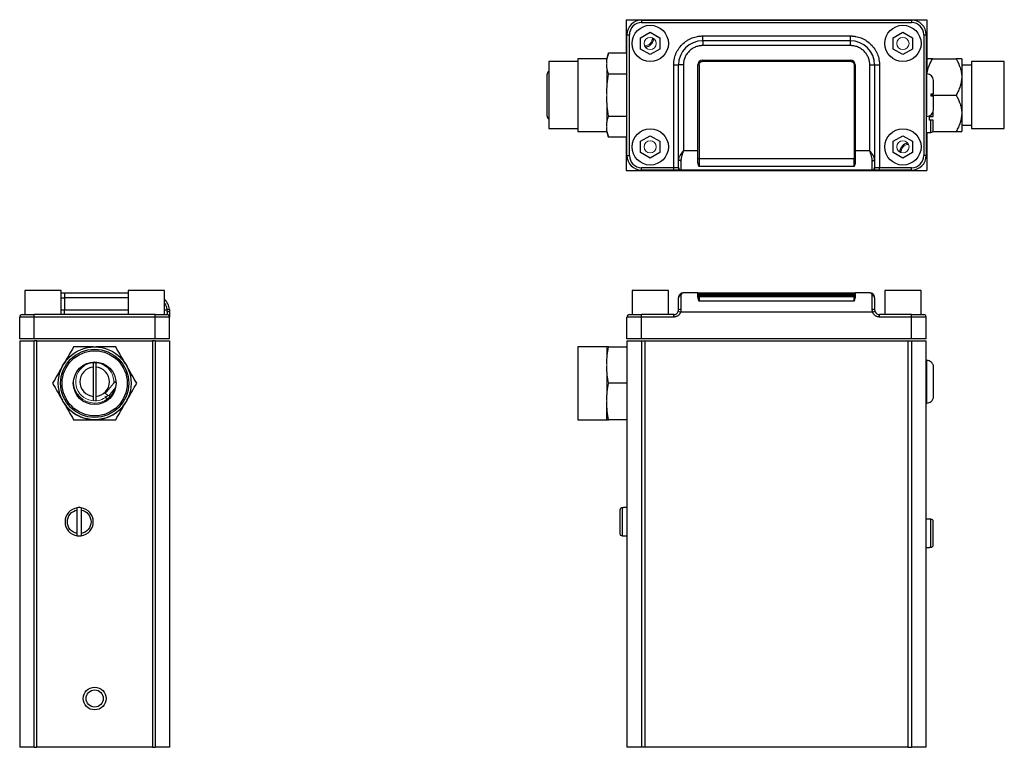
# Model space of a CAD drawing. Header units: inches. Extents: x 3.1 to 13.3, y 0.5 to 10.3.
# Tile 2 of 4: x 3.1 to 9.5, y 3 to 7.7. Entities that reach past the tile are written whole.
import ezdxf

# ---------------------------------------------------------------- set-up
doc = ezdxf.new("R2010")
doc.units = ezdxf.units.IN
doc.header["$MEASUREMENT"] = 0

msp = doc.modelspace()

# ---------------------------------------------------------------- linework, layer by layer
at = {"color": 7, "linetype": 'Continuous', "lineweight": 25}
for p, q in [((7.0522, 7.7122), (7.0522, 7.4963)), ((7.0522, 7.7122), (8.9932, 7.7122)), ((7.1515, 7.709), (8.895, 7.709)), ((7.1515, 7.709), (7.1515, 7.6934)), ((7.1515, 7.6934), (8.895, 7.6934)), ((8.895, 7.709), (8.895, 7.6934)), ((8.9932, 7.7122), (8.9932, 7.3625)), ((7.1452, 7.5951), (7.2077, 7.6312)), ((7.2077, 7.6312), (7.2702, 7.5951)), ((8.7762, 7.5951), (8.8387, 7.6312)), ((8.8387, 7.6312), (8.9012, 7.5951)), ((7.0577, 6.8347), (7.0577, 7.6152)), ((7.0577, 7.6152), (7.0734, 7.6152)), ((7.0734, 6.8347), (7.0734, 7.6152)), ((7.1452, 7.5229), (7.1452, 7.5951)), ((7.2702, 7.5951), (7.2702, 7.5229)), ((7.5465, 7.576), (7.5465, 7.6072)), ((7.5465, 7.6072), (8.5, 7.6072)), ((8.5, 7.576), (7.5465, 7.576)), ((7.5465, 7.576), (7.5465, 7.5447)), ((8.5, 7.576), (8.5, 7.6072)), ((8.5, 7.5447), (8.5, 7.576)), ((8.7762, 7.5229), (8.7762, 7.5951)), ((8.9012, 7.5951), (8.9012, 7.5229)), ((8.9731, 7.6152), (8.9731, 6.8347)), ((8.9731, 7.6152), (8.9887, 7.6152)), ((8.9887, 7.6152), (8.9887, 6.8347)), ((7.2077, 7.4868), (7.1452, 7.5229)), ((7.2702, 7.5229), (7.2077, 7.4868)), ((8.5, 7.5447), (7.5465, 7.5447)), ((8.8387, 7.4868), (8.7762, 7.5229)), ((8.9012, 7.5229), (8.8387, 7.4868)), ((6.7402, 7.4412), (6.5522, 7.4412)), ((6.5522, 7.4412), (6.5522, 7.225)), ((6.9277, 7.46), (6.7402, 7.46)), ((6.7402, 7.46), (6.7402, 6.99)), ((6.9374, 7.4963), (6.9277, 7.4602)), ((7.0577, 7.4963), (6.9374, 7.4963)), ((7.5465, 7.451), (8.5, 7.451)), ((7.5465, 7.4436), (7.5465, 7.451)), ((7.5465, 7.4436), (8.5, 7.4436)), ((8.5, 7.451), (8.5, 7.4436)), ((9.0294, 7.4594), (9.1819, 7.4594)), ((9.2182, 7.4594), (9.2182, 7.3422)), ((9.4932, 7.4412), (9.2807, 7.4412)), ((9.2807, 7.4412), (9.2807, 7.0088)), ((9.4932, 7.0088), (9.4932, 7.4412)), ((7.359, 6.7566), (7.359, 7.4197)), ((7.359, 7.4197), (7.3902, 7.4197)), ((7.3902, 6.8096), (7.3902, 7.4197)), ((7.4215, 7.4197), (7.3902, 7.4197)), ((7.4215, 7.4197), (7.4215, 6.866)), ((7.5152, 6.866), (7.5152, 7.4197)), ((7.5227, 7.4199), (7.5227, 6.814)), ((8.5237, 7.4199), (8.5237, 6.814)), ((8.5312, 7.4197), (8.5312, 6.866)), ((8.625, 6.866), (8.625, 7.4197)), ((8.625, 7.4197), (8.6562, 7.4197)), ((8.6562, 7.4197), (8.6562, 6.8096)), ((8.6562, 7.4197), (8.6875, 7.4197)), ((8.6875, 7.4197), (8.6875, 6.7566)), ((9.2807, 7.4192), (9.2182, 7.4192)), ((6.5412, 7.3567), (6.5412, 7.0932)), ((7.0577, 7.3607), (6.9374, 7.3607)), ((8.9937, 7.3625), (8.9887, 7.3625)), ((9.2182, 7.3422), (9.2182, 7.1078)), ((6.5522, 7.225), (6.5522, 7.0088)), ((9.0212, 7.2175), (9.0212, 7.2325)), ((9.0258, 7.2175), (9.0294, 7.225)), ((9.0294, 7.225), (9.0259, 7.2325)), ((9.0294, 7.225), (9.1819, 7.225)), ((6.9374, 7.0893), (7.0577, 7.0893)), ((8.9887, 7.0875), (8.9937, 7.0875)), ((9.0112, 7.0879), (9.0195, 7.0879)), ((9.0112, 7.0631), (9.0112, 7.0879)), ((9.0195, 7.0631), (9.0112, 7.0631)), ((9.2182, 7.1078), (9.2182, 6.9906)), ((6.5522, 7.0088), (6.7402, 7.0088)), ((9.2182, 7.0307), (9.2807, 7.0307)), ((9.2807, 7.0088), (9.4932, 7.0088)), ((6.7402, 6.99), (6.9277, 6.99)), ((6.9277, 6.9898), (6.9374, 6.9536)), ((7.0577, 6.9536), (6.9374, 6.9536)), ((7.0522, 6.9536), (7.0522, 6.7378)), ((7.1452, 6.9271), (7.2077, 6.9632)), ((7.2077, 6.9632), (7.2702, 6.9271)), ((8.7762, 6.9271), (8.8387, 6.9632)), ((8.8387, 6.9632), (8.9012, 6.9271)), ((8.9887, 6.9841), (9.0195, 6.9841)), ((8.9932, 6.9841), (8.9932, 6.7378)), ((9.0319, 6.9906), (9.1819, 6.9906)), ((7.1452, 6.8549), (7.1452, 6.9271)), ((7.2702, 6.9271), (7.2702, 6.8549)), ((7.5152, 6.866), (7.4215, 6.866)), ((7.5152, 6.7963), (7.5152, 6.866)), ((8.5312, 6.866), (8.5312, 6.7963)), ((8.625, 6.866), (8.5312, 6.866)), ((8.7762, 6.8549), (8.7762, 6.9271)), ((8.9012, 6.9271), (8.9012, 6.8549)), ((7.0577, 6.8347), (7.0734, 6.8347)), ((7.2077, 6.8188), (7.1452, 6.8549)), ((7.2702, 6.8549), (7.2077, 6.8188)), ((7.4059, 6.8016), (7.4059, 6.7424)), ((8.5237, 6.814), (7.5227, 6.814)), ((7.5227, 6.814), (7.5227, 6.7643)), ((8.5237, 6.7643), (8.5237, 6.814)), ((8.6406, 6.7424), (8.6406, 6.8016)), ((8.8387, 6.8188), (8.7762, 6.8549)), ((8.9012, 6.8549), (8.8387, 6.8188)), ((8.9887, 6.8347), (8.9731, 6.8347)), ((7.0522, 6.7378), (8.9932, 6.7378)), ((7.359, 6.7566), (7.1515, 6.7566)), ((7.1515, 6.741), (7.1515, 6.7566)), ((7.359, 6.741), (7.1515, 6.741)), ((7.3883, 6.7566), (7.359, 6.7566)), ((7.359, 6.741), (7.359, 6.7566)), ((8.6435, 6.741), (7.403, 6.741)), ((8.5237, 6.7643), (7.5227, 6.7643)), ((8.6875, 6.7566), (8.6582, 6.7566)), ((8.6875, 6.741), (8.6875, 6.7566)), ((8.895, 6.7566), (8.6875, 6.7566)), ((8.895, 6.741), (8.6875, 6.741)), ((8.895, 6.741), (8.895, 6.7566)), ((3.1706, 5.9645), (3.1706, 5.8082)), ((3.405, 5.9645), (3.1706, 5.9645)), ((3.405, 5.8082), (3.405, 5.9645)), ((3.405, 5.9482), (3.427, 5.9482)), ((3.427, 5.9482), (3.427, 5.917)), ((3.427, 5.9482), (3.8386, 5.9482)), ((3.427, 5.917), (3.427, 5.8395)), ((3.8386, 5.9645), (3.8386, 5.8082)), ((4.073, 5.9645), (3.8386, 5.9645)), ((4.073, 5.8082), (4.073, 5.9645)), ((7.0906, 5.9645), (7.0906, 5.8082)), ((7.3249, 5.9645), (7.0906, 5.9645)), ((7.3249, 5.8082), (7.3249, 5.9645)), ((7.4059, 5.9304), (7.4059, 5.8418)), ((7.5152, 5.9482), (7.4215, 5.9482)), ((7.5152, 5.927), (7.5152, 5.9482)), ((7.5152, 5.9482), (7.5465, 5.9482)), ((7.5227, 5.9327), (7.5227, 5.9221)), ((7.5227, 5.9221), (7.5227, 5.8959)), ((8.5237, 5.9221), (7.5227, 5.9221)), ((7.5465, 5.9482), (8.5, 5.9482)), ((7.5465, 5.9406), (7.5465, 5.9482)), ((7.5465, 5.9331), (7.5465, 5.9406)), ((8.5, 5.9406), (7.5465, 5.9406)), ((7.5465, 5.9331), (8.5, 5.9331)), ((8.5, 5.9482), (8.5312, 5.9482)), ((8.5, 5.9406), (8.5, 5.9482)), ((8.5, 5.9406), (8.5, 5.9331)), ((8.5237, 5.9327), (8.5237, 5.9221)), ((8.5237, 5.8959), (8.5237, 5.9221)), ((8.5312, 5.9482), (8.5312, 5.927)), ((8.625, 5.9482), (8.5312, 5.9482)), ((8.6406, 5.8418), (8.6406, 5.9304)), ((8.7216, 5.9645), (8.7216, 5.8082)), ((8.9559, 5.9645), (8.7216, 5.9645)), ((8.9559, 5.8082), (8.9559, 5.9645)), ((8.5237, 5.8959), (7.5227, 5.8959)), ((3.2315, 5.7926), (3.1378, 5.7926)), ((3.1378, 5.6517), (3.1378, 5.7926)), ((3.2315, 5.7926), (3.2315, 5.8082)), ((4.012, 5.8082), (3.2315, 5.8082)), ((3.2315, 5.6517), (3.2315, 5.7926)), ((4.012, 5.7926), (3.2315, 5.7926)), ((3.427, 5.8082), (3.427, 5.8395)), ((4.012, 5.7926), (4.012, 5.8082)), ((4.1058, 5.7926), (4.012, 5.7926)), ((4.012, 5.6517), (4.012, 5.7926)), ((4.1044, 5.8418), (4.0889, 5.8395)), ((4.0902, 5.8287), (4.0902, 5.8082)), ((4.1058, 5.6517), (4.1058, 5.7926)), ((7.1515, 5.7926), (7.0577, 5.7926)), ((7.0577, 5.6517), (7.0577, 5.7926)), ((7.1515, 5.7926), (7.1515, 5.8082)), ((7.359, 5.8082), (7.1515, 5.8082)), ((7.1515, 5.6517), (7.1515, 5.7926)), ((7.359, 5.7926), (7.1515, 5.7926)), ((7.359, 5.7926), (7.359, 5.8082)), ((7.403, 5.8232), (7.3883, 5.8287)), ((8.6435, 5.8232), (7.403, 5.8232)), ((8.6582, 5.8287), (8.6435, 5.8232)), ((8.6875, 5.7926), (8.6875, 5.8082)), ((8.895, 5.8082), (8.6875, 5.8082)), ((8.895, 5.7926), (8.6875, 5.7926)), ((8.895, 5.7926), (8.895, 5.8082)), ((8.895, 5.6517), (8.895, 5.7926)), ((8.9887, 5.7926), (8.895, 5.7926)), ((8.9887, 5.6517), (8.9887, 5.7926)), ((3.2315, 5.6517), (3.1378, 5.6517)), ((3.1378, 5.6397), (3.2318, 5.6397)), ((3.1378, 5.6397), (3.1378, 3.0147)), ((4.012, 5.6517), (3.2315, 5.6517)), ((3.248, 5.6397), (3.2318, 5.6397)), ((3.2318, 3.0147), (3.2318, 5.6397)), ((3.248, 5.6397), (3.9955, 5.6397)), ((3.248, 3.0147), (3.248, 5.6397)), ((4.0118, 5.6397), (3.9955, 5.6397)), ((3.9955, 5.6397), (3.9955, 3.0147)), ((4.0118, 5.6397), (4.1058, 5.6397)), ((4.0118, 5.6397), (4.0118, 3.0147)), ((4.1058, 5.6517), (4.012, 5.6517)), ((4.1058, 5.6397), (4.1058, 3.0147)), ((6.9277, 5.5997), (6.7402, 5.5997)), ((6.7402, 5.5997), (6.7402, 5.1297)), ((6.9374, 5.5997), (7.0577, 5.5997)), ((7.1515, 5.6517), (7.0577, 5.6517)), ((7.0577, 5.6397), (7.1517, 5.6397)), ((7.0577, 5.6397), (7.0577, 3.0147)), ((8.895, 5.6517), (7.1515, 5.6517)), ((7.1517, 5.6397), (7.175, 5.6397)), ((7.1517, 5.6397), (7.1517, 3.0147)), ((7.175, 3.0147), (7.175, 5.6397)), ((7.175, 5.6397), (8.8715, 5.6397)), ((8.8715, 5.6397), (8.8715, 3.0147)), ((8.8715, 5.6397), (8.8947, 5.6397)), ((8.8947, 5.6397), (8.8947, 3.0147)), ((8.8947, 5.6397), (8.9887, 5.6397)), ((8.9887, 5.6517), (8.895, 5.6517)), ((8.9887, 3.0147), (8.9887, 5.6397)), ((3.6143, 5.252), (3.6143, 5.4975)), ((3.6293, 5.4975), (3.6293, 5.252)), ((8.9937, 5.5122), (8.9887, 5.5122)), ((9.0212, 5.5019), (9.0212, 5.5021)), ((7.0577, 5.3647), (6.9374, 5.3647)), ((3.4183, 5.2472), (3.4229, 5.2393)), ((3.8207, 5.2393), (3.8253, 5.2472)), ((6.9277, 5.2393), (6.9277, 5.2472)), ((6.9277, 5.1297), (6.9277, 5.2393)), ((8.9887, 5.2372), (8.9937, 5.2372)), ((9.0212, 5.2473), (9.0212, 5.2476)), ((3.6126, 5.1297), (3.6218, 5.1297)), ((3.6218, 5.1297), (3.631, 5.1297)), ((6.7402, 5.1297), (6.9277, 5.1297)), ((7.0577, 5.1297), (6.9374, 5.1297)), ((3.5093, 4.3954), (3.5093, 4.5461)), ((3.5341, 4.5461), (3.5341, 4.3954)), ((7.027, 4.5613), (7.027, 4.3802)), ((7.0352, 4.5613), (7.027, 4.5613)), ((7.0577, 4.5621), (7.0352, 4.5621)), ((7.0352, 4.5621), (7.0352, 4.5613)), ((9.0112, 4.4882), (8.9887, 4.4882)), ((9.0112, 4.4874), (9.0112, 4.4882)), ((9.0195, 4.4874), (9.0112, 4.4874)), ((9.0195, 4.3063), (9.0195, 4.4874)), ((7.027, 4.3802), (7.0352, 4.3802)), ((7.0352, 4.3802), (7.0352, 4.3794)), ((7.0352, 4.3794), (7.0577, 4.3794)), ((8.9887, 4.3055), (9.0112, 4.3055)), ((9.0112, 4.3063), (9.0195, 4.3063)), ((9.0112, 4.3055), (9.0112, 4.3063)), ((3.2318, 3.0147), (3.1378, 3.0147)), ((3.2318, 3.0147), (3.248, 3.0147)), ((3.9955, 3.0147), (3.248, 3.0147)), ((3.9955, 3.0147), (4.0118, 3.0147)), ((4.1058, 3.0147), (4.0118, 3.0147)), ((7.1517, 3.0147), (7.0577, 3.0147)), ((7.175, 3.0147), (7.1517, 3.0147)), ((8.8715, 3.0147), (7.175, 3.0147)), ((8.8715, 3.0147), (8.8947, 3.0147)), ((8.9887, 3.0147), (8.8947, 3.0147))]:
    msp.add_line(p, q, dxfattribs=at)
at = {"color": 144, "linetype": 'Continuous', "lineweight": 18}
for p, q in [((6.9277, 7.4331), (6.9277, 7.4602)), ((6.9277, 7.4285), (6.9277, 7.4331)), ((6.9277, 7.4239), (6.9277, 7.4285)), ((6.9277, 7.2342), (6.9277, 7.4239)), ((6.9277, 7.225), (6.9277, 7.2342)), ((6.9277, 7.2158), (6.9277, 7.225)), ((6.9277, 7.0261), (6.9277, 7.2158)), ((6.9277, 7.0215), (6.9277, 7.0261)), ((6.9277, 7.0169), (6.9277, 7.0215)), ((6.9277, 6.9898), (6.9277, 7.0169)), ((3.6218, 5.5997), (3.6126, 5.5997)), ((3.631, 5.5997), (3.6218, 5.5997)), ((6.9277, 5.4902), (6.9277, 5.5997)), ((3.4183, 5.4822), (3.4137, 5.4743)), ((3.4229, 5.4902), (3.4183, 5.4822)), ((3.8253, 5.4822), (3.8207, 5.4902)), ((3.8299, 5.4743), (3.8253, 5.4822)), ((6.9277, 5.4822), (6.9277, 5.4902)), ((6.9277, 5.4743), (6.9277, 5.4822)), ((6.9277, 5.2552), (6.9277, 5.4743)), ((3.6891, 5.2991), (3.7534, 5.3759)), ((3.7594, 5.3709), (3.7534, 5.3759)), ((3.7592, 5.371), (3.7593, 5.3732)), ((3.7099, 5.2589), (3.6864, 5.2786)), ((3.6891, 5.2991), (3.7124, 5.284)), ((3.7567, 5.3368), (3.7124, 5.284)), ((3.7124, 5.284), (3.7263, 5.275)), ((3.4137, 5.2552), (3.4183, 5.2472)), ((3.8253, 5.2472), (3.8299, 5.2552)), ((6.9277, 5.2472), (6.9277, 5.2552))]:
    msp.add_line(p, q, dxfattribs=at)
at = {"color": 8, "linetype": 'Continuous', "lineweight": 25}
for p, q in [((8.9937, 7.0875), (8.9937, 7.3625)), ((9.0195, 7.0879), (9.0195, 7.0962)), ((9.0195, 6.9841), (9.0195, 7.0631)), ((3.405, 5.917), (3.427, 5.917)), ((3.8386, 5.917), (3.427, 5.917)), ((3.405, 5.8395), (3.427, 5.8395)), ((3.427, 5.8395), (3.8386, 5.8395)), ((4.073, 5.8395), (4.0889, 5.8395)), ((8.9937, 5.2372), (8.9937, 5.5122))]:
    msp.add_line(p, q, dxfattribs=at)
at = {"color": 7, "linetype": 'Continuous', "lineweight": 25, "flags": 128}
for points in [[(7.4059, 6.8016), (7.4028, 6.8018), (7.3999, 6.8022), (7.3972, 6.803), (7.3948, 6.804), (7.3929, 6.8052), (7.3914, 6.8066), (7.3905, 6.8081), (7.3902, 6.8096)], [(8.6406, 6.8016), (8.6437, 6.8018), (8.6466, 6.8022), (8.6493, 6.803), (8.6517, 6.804), (8.6536, 6.8052), (8.6551, 6.8066), (8.6559, 6.8081), (8.6562, 6.8096)], [(4.1058, 5.8232), (4.1055, 5.8243), (4.1046, 5.8253), (4.1032, 5.8263), (4.1012, 5.8271), (4.0988, 5.8278), (4.0961, 5.8283), (4.0932, 5.8286), (4.0902, 5.8287)]]:
    msp.add_lwpolyline(points, dxfattribs=at)
at = {"color": 7, "linetype": 'Continuous', "lineweight": 25}
for centre, radius in [((7.2077, 7.559), 0.1172), ((8.8387, 7.559), 0.1172), ((7.2077, 6.891), 0.1172), ((8.8387, 6.891), 0.1172), ((3.6218, 5.3647), 0.235), ((3.6218, 5.3647), 0.22), ((3.6218, 5.3647), 0.21), ((3.6218, 5.3647), 0.1378), ((3.6218, 3.3297), 0.0734), ((3.6218, 3.3297), 0.0553)]:
    msp.add_circle(centre, radius, dxfattribs=at)
at = {"color": 144, "linetype": 'Continuous', "lineweight": 18}
for centre in [(7.2077, 7.5586), (8.8387, 7.5586), (7.2077, 6.8913), (8.8387, 6.8913)]:
    msp.add_circle(centre, 0.0393, dxfattribs=at)
at = {"color": 7, "linetype": 'Continuous', "lineweight": 25}
for centre, radius, start, end in [((7.1515, 7.6152), 0.0938, 90, 180), ((8.895, 7.6152), 0.0938, 0, 90), ((7.1703, 7.5941), 0.0591, 275.63221, 357.4641), ((7.5465, 7.4197), 0.1563, 90, 180), ((8.5, 7.4197), 0.1563, 0, 90), ((7.5465, 7.4197), 0.0312, 90, 180), ((8.5, 7.4197), 0.0312, 0, 90), ((6.567, 7.3567), 0.0257, 124.9468, 180), ((7.5209, 7.3123), 0.1075, 89.00137, 92.99833), ((8.5256, 7.3123), 0.1075, 87.00167, 90.99863), ((8.9937, 7.32), 0.0425, 360, 90), ((8.9937, 7.13), 0.0425, 270, 360), ((6.567, 7.0932), 0.0257, 180, 235.0532), ((9.0195, 6.9991), 0.015, 270, 0), ((8.877, 6.8559), 0.0591, 96.52274, 178.05848), ((7.1515, 6.8347), 0.0938, 180, 270), ((7.5209, 6.7065), 0.1075, 89.00137, 92.99833), ((8.5256, 6.7065), 0.1075, 87.00167, 90.99863), ((8.895, 6.8347), 0.0938, 270, 0), ((7.4035, 6.7561), 0.0152, 178.22594, 268.10862), ((7.4058, 6.7579), 0.0155, 180.3215, 270.31793), ((8.6407, 6.7579), 0.0155, 269.68207, 359.6785), ((8.643, 6.7561), 0.0152, 271.89138, 1.77406), ((7.4048, 5.9158), 0.0146, 85.94032, 175.26227), ((7.5227, 5.9402), 0.0075, 180.00436, 270.00436), ((7.5227, 5.9296), 0.0075, 180.00436, 270.00436), ((8.5237, 5.9402), 0.0075, 269.99564, 359.99564), ((8.5237, 5.9296), 0.0075, 269.99564, 359.99564), ((8.6417, 5.9158), 0.0146, 4.73773, 94.05968), ((3.9808, 5.8232), 0.125, 8.54415, 42.48111), ((3.1534, 5.7926), 0.0156, 90, 180), ((4.0902, 5.7926), 0.0156, 0, 90), ((7.0734, 5.7926), 0.0156, 90, 180), ((7.359, 5.8395), 0.0312, 270, 339.71643), ((7.4021, 5.8138), 0.0283, 82.2402, 114.6612), ((8.6444, 5.8138), 0.0283, 65.3388, 97.7598), ((8.6875, 5.8395), 0.0312, 200.28357, 270), ((8.9731, 5.7926), 0.0156, 0, 90), ((8.9937, 5.4697), 0.0425, 49.67978, 90), ((3.6218, 5.3647), 0.2352, 212.23866, 267.76134), ((3.6218, 5.3647), 0.2352, 272.23866, 327.76134), ((8.9937, 5.2797), 0.0425, 270, 310.32022), ((3.5217, 4.4707), 0.0914, 97.78354, 262.21646), ((3.5217, 4.4707), 0.0914, 82.21646, 97.78354), ((3.5217, 4.4707), 0.0914, 277.78354, 82.21646), ((3.5217, 4.4707), 0.0914, 262.21646, 277.78354)]:
    msp.add_arc(centre, radius, start, end, dxfattribs=at)
at = {"color": 144, "linetype": 'Continuous', "lineweight": 18}
for centre, radius, start, end in [((7.1703, 7.5941), 0.0511, 271.51349, 1.58283), ((8.877, 6.8559), 0.0511, 92.60168, 181.97954), ((3.6218, 5.3647), 0.2352, 92.23866, 147.76134), ((3.6218, 5.3647), 0.2352, 32.23866, 87.76134), ((3.6218, 5.3647), 0.2352, 152.23866, 207.76134), ((3.6218, 5.3747), 0.123, 355.50157, 270), ((3.6218, 5.3647), 0.2352, 332.23866, 27.76134), ((3.6218, 5.3747), 0.1375, 180.6498, 270), ((3.6218, 5.3747), 0.1375, 270, 341.7594), ((3.6218, 5.3747), 0.123, 270, 314.43481)]:
    msp.add_arc(centre, radius, start, end, dxfattribs=at)
at = {"color": 7, "linetype": 'Continuous', "lineweight": 25}
for points, knots in [([(7.1515, 7.6934), (7.1308, 7.6934), (7.1109, 7.6851), (7.0816, 7.6558), (7.0734, 7.636), (7.0734, 7.6152)], [0, 0, 0, 0, 0.5, 0.5, 1, 1, 1, 1]), ([(7.359, 7.4197), (7.359, 7.4216), (7.359, 7.4255), (7.3593, 7.4312), (7.3598, 7.4369), (7.3604, 7.4425), (7.3611, 7.4482), (7.3628, 7.4579), (7.366, 7.4716), (7.372, 7.4891), (7.3797, 7.5061), (7.3926, 7.5282), (7.413, 7.5533), (7.438, 7.5736), (7.4601, 7.5865), (7.4771, 7.5943), (7.4946, 7.6002), (7.5101, 7.6039), (7.5237, 7.606), (7.5351, 7.607), (7.5427, 7.6072), (7.5465, 7.6072)], [0, 0, 0, 0, 0.019453, 0.0388718, 0.0582745, 0.0776791, 0.0971038, 0.1165667, 0.1783126, 0.2400936, 0.3044137, 0.3687691, 0.5000067, 0.6312443, 0.6955644, 0.7599198, 0.8216657, 0.8834467, 0.9223141, 0.9611168, 1, 1, 1, 1]), ([(8.5, 7.6072), (8.5019, 7.6072), (8.5057, 7.6072), (8.5114, 7.6069), (8.5171, 7.6065), (8.5228, 7.6059), (8.5285, 7.6051), (8.5382, 7.6034), (8.5519, 7.6002), (8.5694, 7.5943), (8.5864, 7.5865), (8.6084, 7.5736), (8.6335, 7.5533), (8.6539, 7.5282), (8.6668, 7.5061), (8.6745, 7.4891), (8.6805, 7.4716), (8.6841, 7.4561), (8.6862, 7.4426), (8.6873, 7.4312), (8.6874, 7.4236), (8.6875, 7.4197)], [0, 0, 0, 0, 0.019453, 0.038872, 0.058274, 0.077679, 0.097104, 0.116567, 0.178313, 0.240094, 0.304414, 0.368769, 0.500007, 0.631244, 0.695564, 0.75992, 0.821666, 0.883447, 0.922314, 0.961117, 1, 1, 1, 1]), ([(7.5465, 7.5447), (7.545, 7.5447), (7.5419, 7.5447), (7.5374, 7.5444), (7.5328, 7.544), (7.5283, 7.5434), (7.5213, 7.5423), (7.5119, 7.5401), (7.5003, 7.5361), (7.4889, 7.5309), (7.4742, 7.5223), (7.4575, 7.5088), (7.4439, 7.492), (7.4353, 7.4773), (7.4302, 7.466), (7.4262, 7.4543), (7.4237, 7.444), (7.4224, 7.435), (7.4216, 7.4274), (7.4215, 7.4223), (7.4215, 7.4197)], [0, 0, 0, 0, 0.0233358, 0.0466288, 0.0699105, 0.0932121, 0.1165649, 0.1783022, 0.2400921, 0.3044035, 0.3687678, 0.5000056, 0.6312435, 0.695555, 0.7599192, 0.8216565, 0.8834464, 0.92231, 0.9611128, 1, 1, 1, 1]), ([(8.625, 7.4197), (8.625, 7.4213), (8.625, 7.4243), (8.6247, 7.4289), (8.6243, 7.4334), (8.6237, 7.438), (8.6225, 7.445), (8.6203, 7.4543), (8.6164, 7.466), (8.6112, 7.4773), (8.6026, 7.492), (8.589, 7.5088), (8.5723, 7.5223), (8.5576, 7.5309), (8.5462, 7.5361), (8.5346, 7.5401), (8.5242, 7.5425), (8.5152, 7.5439), (8.5076, 7.5446), (8.5025, 7.5447), (8.5, 7.5447)], [0, 0, 0, 0, 0.023336, 0.046629, 0.069911, 0.093212, 0.116565, 0.178302, 0.240092, 0.304403, 0.368768, 0.500006, 0.631244, 0.695555, 0.759919, 0.821657, 0.883446, 0.92231, 0.961113, 1, 1, 1, 1]), ([(7.5227, 7.4199), (7.5228, 7.4205), (7.5228, 7.4219), (7.5231, 7.424), (7.5236, 7.4263), (7.5247, 7.4296), (7.5267, 7.4332), (7.5296, 7.4367), (7.5331, 7.4397), (7.537, 7.4418), (7.5408, 7.443), (7.5437, 7.4435), (7.5456, 7.4436), (7.5465, 7.4436)], [0, 0, 0, 0, 0.052807, 0.110427, 0.172871, 0.240209, 0.391537, 0.500059, 0.608835, 0.759895, 0.848708, 0.928714, 1, 1, 1, 1]), ([(8.5, 7.4436), (8.5007, 7.4436), (8.502, 7.4436), (8.5042, 7.4433), (8.5064, 7.4428), (8.5097, 7.4417), (8.5134, 7.4397), (8.5169, 7.4367), (8.5198, 7.4332), (8.5219, 7.4294), (8.5231, 7.4256), (8.5237, 7.4226), (8.5237, 7.4208), (8.5237, 7.4199)], [0, 0, 0, 0, 0.052656, 0.110223, 0.172707, 0.240175, 0.391226, 0.500011, 0.608524, 0.759862, 0.848521, 0.928535, 1, 1, 1, 1]), ([(9.0294, 7.4594), (9.0188, 7.4594), (9.0098, 7.4594), (9.0002, 7.4594), (8.9976, 7.4594), (8.9941, 7.4594), (8.9932, 7.4594), (8.9932, 7.4594)], [0, 0, 0, 0, 0.5, 0.5, 0.75, 0.75, 1, 1, 1, 1]), ([(8.9951, 7.3609), (8.9955, 7.3668), (8.9969, 7.3852), (9.0081, 7.4187), (9.0217, 7.4447), (9.0294, 7.4594)], [0, 0, 0, 0, 0.171217, 0.533908, 1, 1, 1, 1]), ([(9.1819, 7.4594), (9.1925, 7.441), (9.2015, 7.4222), (9.2112, 7.393), (9.2137, 7.3831), (9.2172, 7.3629), (9.2182, 7.3525), (9.2182, 7.3422)], [0, 0, 0, 0, 0.5, 0.5, 0.75, 0.75, 1, 1, 1, 1]), ([(9.2182, 7.4594), (9.2182, 7.4594), (9.2145, 7.4594), (9.2049, 7.4594), (9.2009, 7.4594), (9.1921, 7.4594), (9.1872, 7.4594), (9.1819, 7.4594)], [0, 0, 0, 0, 0.5, 0.5, 0.75, 0.75, 1, 1, 1, 1]), ([(9.0362, 7.2325), (9.0362, 7.2563), (9.0362, 7.2785), (9.0362, 7.311), (9.0362, 7.32), (9.0362, 7.32)], [0, 0, 0, 0, 0.5, 0.5, 1, 1, 1, 1]), ([(9.2182, 7.3422), (9.2182, 7.3216), (9.2145, 7.3016), (9.2049, 7.2722), (9.2009, 7.2624), (9.1921, 7.2435), (9.1872, 7.2342), (9.1819, 7.225)], [0, 0, 0, 0, 0.5, 0.5, 0.75, 0.75, 1, 1, 1, 1]), ([(9.0212, 7.2325), (9.0236, 7.2325), (9.0257, 7.2325), (9.0294, 7.2325), (9.031, 7.2325), (9.0349, 7.2325), (9.0362, 7.2325), (9.0362, 7.2325)], [0, 0, 0, 0, 0.25, 0.25, 0.5, 0.5, 1, 1, 1, 1]), ([(9.0362, 7.2175), (9.0362, 7.2175), (9.0359, 7.2175), (9.0346, 7.2175), (9.0336, 7.2175), (9.0298, 7.2175), (9.026, 7.2175), (9.0212, 7.2175)], [0, 0, 0, 0, 0.25, 0.25, 0.5, 0.5, 1, 1, 1, 1]), ([(9.0362, 7.13), (9.0362, 7.13), (9.0362, 7.139), (9.0362, 7.1714), (9.0362, 7.1937), (9.0362, 7.2175)], [0, 0, 0, 0, 0.5, 0.5, 1, 1, 1, 1]), ([(9.1819, 7.225), (9.1925, 7.2066), (9.2015, 7.1878), (9.2112, 7.1587), (9.2137, 7.1488), (9.2172, 7.1285), (9.2182, 7.1182), (9.2182, 7.1078)], [0, 0, 0, 0, 0.5, 0.5, 0.75, 0.75, 1, 1, 1, 1]), ([(9.0345, 7.0879), (9.0345, 7.0966), (9.0345, 7.1084), (9.0345, 7.1173), (9.0345, 7.1197)], [0, 0, 0, 0, 0.731571, 1, 1, 1, 1]), ([(9.0195, 7.0879), (9.0215, 7.0879), (9.0234, 7.0879), (9.0271, 7.0879), (9.0288, 7.0879), (9.0329, 7.0879), (9.0345, 7.0879), (9.0345, 7.0879)], [0, 0, 0, 0, 0.25, 0.25, 0.5, 0.5, 1, 1, 1, 1]), ([(9.0345, 7.0631), (9.0345, 7.0631), (9.0341, 7.0631), (9.0326, 7.0631), (9.0315, 7.0631), (9.0274, 7.0631), (9.0235, 7.0631), (9.0195, 7.0631)], [0, 0, 0, 0, 0.25, 0.25, 0.5, 0.5, 1, 1, 1, 1]), ([(9.0345, 6.9991), (9.0345, 6.9991), (9.0345, 7.0055), (9.0345, 7.029), (9.0345, 7.0452), (9.0345, 7.0631)], [0, 0, 0, 0, 0.5, 0.5, 1, 1, 1, 1]), ([(9.2182, 7.1078), (9.2182, 7.0872), (9.2145, 7.0672), (9.2049, 7.0378), (9.2009, 7.0281), (9.1921, 7.0091), (9.1872, 6.9998), (9.1819, 6.9906)], [0, 0, 0, 0, 0.5, 0.5, 0.75, 0.75, 1, 1, 1, 1]), ([(9.1819, 6.9906), (9.1925, 6.9906), (9.2015, 6.9906), (9.2112, 6.9906), (9.2137, 6.9906), (9.2172, 6.9906), (9.2182, 6.9906), (9.2182, 6.9906)], [0, 0, 0, 0, 0.5, 0.5, 0.75, 0.75, 1, 1, 1, 1]), ([(7.4215, 6.866), (7.4207, 6.8649), (7.419, 6.8627), (7.4166, 6.8596), (7.4145, 6.8566), (7.4124, 6.8539), (7.4106, 6.8514), (7.4089, 6.849), (7.4074, 6.8469), (7.4061, 6.845), (7.4049, 6.8433), (7.4039, 6.8417), (7.403, 6.8404), (7.4022, 6.8392), (7.4016, 6.8383), (7.4012, 6.8376), (7.4008, 6.837), (7.4006, 6.8366), (7.399, 6.8341), (7.3962, 6.8293), (7.3935, 6.8236), (7.3918, 6.8191), (7.391, 6.8163), (7.3904, 6.8131), (7.3903, 6.811), (7.3902, 6.8096)], [0, 0, 0, 0, 0.05612, 0.108767, 0.158013, 0.203912, 0.246505, 0.28582, 0.321872, 0.354668, 0.384201, 0.410462, 0.433434, 0.453097, 0.469431, 0.482415, 0.492034, 0.498273, 0.501117, 0.624405, 0.750226, 0.812152, 0.875023, 0.914359, 1, 1, 1, 1]), ([(7.4215, 6.866), (7.4212, 6.865), (7.4202, 6.8622), (7.4184, 6.8567), (7.4159, 6.8493), (7.4133, 6.841), (7.4108, 6.8328), (7.4088, 6.8249), (7.4073, 6.8178), (7.4065, 6.8117), (7.406, 6.8065), (7.4059, 6.8032), (7.4059, 6.8016)], [0, 0, 0, 0, 0.046628, 0.125031, 0.250332, 0.385259, 0.500578, 0.630246, 0.749651, 0.835735, 0.91911, 1, 1, 1, 1]), ([(8.6406, 6.8016), (8.6406, 6.8026), (8.6406, 6.8045), (8.6404, 6.8075), (8.6401, 6.8106), (8.6397, 6.8138), (8.639, 6.8185), (8.6377, 6.8249), (8.6357, 6.8328), (8.6332, 6.841), (8.6306, 6.8493), (8.6281, 6.8567), (8.6263, 6.8622), (8.6253, 6.865), (8.625, 6.866)], [0, 0, 0, 0, 0.0482501, 0.0973629, 0.1473893, 0.1983776, 0.2503736, 0.3697607, 0.4994377, 0.6147409, 0.7496762, 0.8749733, 0.9533787, 1, 1, 1, 1]), ([(8.6562, 6.8096), (8.6562, 6.8103), (8.6562, 6.8117), (8.6559, 6.8138), (8.6555, 6.816), (8.6549, 6.8181), (8.6542, 6.8203), (8.6528, 6.824), (8.6503, 6.8293), (8.6474, 6.8343), (8.6454, 6.8374), (8.6443, 6.8392), (8.6423, 6.8422), (8.6394, 6.8464), (8.6356, 6.8519), (8.6307, 6.8585), (8.627, 6.8634), (8.625, 6.866)], [0, 0, 0, 0, 0.0430242, 0.0853589, 0.1271202, 0.1684055, 0.209294, 0.2498472, 0.3757769, 0.4989836, 0.5098804, 0.541323, 0.5930587, 0.6647951, 0.7563667, 0.8679089, 1, 1, 1, 1]), ([(7.403, 6.741), (7.4026, 6.741), (7.402, 6.741), (7.4008, 6.741), (7.3994, 6.741), (7.3979, 6.741), (7.3954, 6.741), (7.3916, 6.741), (7.3859, 6.741), (7.3796, 6.741), (7.3736, 6.741), (7.3682, 6.741), (7.3636, 6.741), (7.3605, 6.741), (7.359, 6.741)], [0, 0, 0, 0, 0.048984, 0.097724, 0.14639, 0.195159, 0.244202, 0.372023, 0.500031, 0.627852, 0.755859, 0.837333, 0.918445, 1, 1, 1, 1]), ([(7.4059, 6.7424), (7.4059, 6.7422), (7.4058, 6.7419), (7.4056, 6.7416), (7.4052, 6.7413), (7.4046, 6.7411), (7.4039, 6.741), (7.4033, 6.741), (7.403, 6.741)], [0, 0, 0, 0, 0.168935, 0.33636, 0.502722, 0.668475, 0.834081, 1, 1, 1, 1]), ([(7.5227, 6.7643), (7.5224, 6.7652), (7.5217, 6.7668), (7.5208, 6.7691), (7.5198, 6.7718), (7.5188, 6.7749), (7.5176, 6.7789), (7.5166, 6.7832), (7.5158, 6.7877), (7.5153, 6.792), (7.5153, 6.7949), (7.5152, 6.7963)], [0, 0, 0, 0, 0.103438, 0.18667, 0.249696, 0.381921, 0.499629, 0.640136, 0.770202, 0.890058, 1, 1, 1, 1]), ([(8.5312, 6.7963), (8.5312, 6.7954), (8.5312, 6.7935), (8.531, 6.7907), (8.5306, 6.7878), (8.5302, 6.7848), (8.5295, 6.7818), (8.5287, 6.7785), (8.5277, 6.7749), (8.5265, 6.7714), (8.5252, 6.7678), (8.5243, 6.7656), (8.5237, 6.7643)], [0, 0, 0, 0, 0.072212, 0.148782, 0.229807, 0.315373, 0.405551, 0.500401, 0.618084, 0.750325, 0.85242, 1, 1, 1, 1]), ([(8.6435, 6.741), (8.6432, 6.741), (8.6426, 6.741), (8.6419, 6.7411), (8.6413, 6.7413), (8.6409, 6.7416), (8.6407, 6.7419), (8.6406, 6.7422), (8.6406, 6.7424)], [0, 0, 0, 0, 0.1659192, 0.3315248, 0.4972784, 0.6636401, 0.8310651, 1, 1, 1, 1]), ([(8.6875, 6.741), (8.6866, 6.741), (8.6847, 6.741), (8.6819, 6.741), (8.6792, 6.741), (8.6765, 6.741), (8.6723, 6.741), (8.6669, 6.741), (8.6606, 6.741), (8.6549, 6.741), (8.6507, 6.741), (8.6475, 6.741), (8.6453, 6.741), (8.6441, 6.741), (8.6435, 6.741)], [0, 0, 0, 0, 0.048984, 0.097724, 0.14639, 0.195159, 0.244202, 0.372023, 0.500031, 0.627852, 0.755859, 0.837333, 0.918445, 1, 1, 1, 1]), ([(7.4161, 5.9473), (7.4142, 5.947), (7.4085, 5.9463), (7.3999, 5.9404), (7.392, 5.9305), (7.3908, 5.9212), (7.3902, 5.917)], [0, 0, 0, 0, 0.148227, 0.433013, 0.740294, 1, 1, 1, 1]), ([(7.4215, 5.9482), (7.4212, 5.9482), (7.4202, 5.9482), (7.4184, 5.948), (7.4159, 5.9472), (7.4133, 5.9458), (7.4108, 5.9438), (7.4088, 5.9414), (7.4073, 5.9386), (7.4065, 5.9359), (7.406, 5.9333), (7.4059, 5.9313), (7.4059, 5.9304)], [0, 0, 0, 0, 0.046628, 0.125031, 0.250332, 0.385259, 0.500578, 0.630246, 0.749651, 0.835735, 0.91911, 1, 1, 1, 1]), ([(7.5227, 5.8959), (7.5224, 5.8972), (7.5217, 5.8994), (7.5208, 5.9023), (7.5198, 5.9054), (7.5188, 5.9089), (7.5176, 5.913), (7.5166, 5.917), (7.5158, 5.9208), (7.5153, 5.9241), (7.5153, 5.9261), (7.5152, 5.927)], [0, 0, 0, 0, 0.103438, 0.18667, 0.249696, 0.381921, 0.499629, 0.640136, 0.770202, 0.890058, 1, 1, 1, 1]), ([(7.5227, 5.9327), (7.5228, 5.9327), (7.5228, 5.9327), (7.5231, 5.9327), (7.5236, 5.9328), (7.5247, 5.9328), (7.5267, 5.9329), (7.5296, 5.933), (7.5331, 5.933), (7.537, 5.933), (7.5408, 5.9331), (7.5437, 5.9331), (7.5456, 5.9331), (7.5465, 5.9331)], [0, 0, 0, 0, 0.052807, 0.110427, 0.172871, 0.240209, 0.391537, 0.500059, 0.608835, 0.759895, 0.848708, 0.928714, 1, 1, 1, 1]), ([(8.5, 5.9331), (8.5007, 5.9331), (8.502, 5.9331), (8.5042, 5.9331), (8.5064, 5.9331), (8.5097, 5.933), (8.5134, 5.933), (8.5169, 5.933), (8.5198, 5.9329), (8.5219, 5.9328), (8.5231, 5.9328), (8.5237, 5.9327), (8.5237, 5.9327), (8.5237, 5.9327)], [0, 0, 0, 0, 0.052656, 0.110223, 0.172707, 0.240175, 0.391226, 0.500011, 0.608524, 0.759862, 0.848521, 0.928535, 1, 1, 1, 1]), ([(8.5312, 5.927), (8.5312, 5.9264), (8.5312, 5.9251), (8.531, 5.923), (8.5306, 5.9208), (8.5302, 5.9183), (8.5295, 5.9156), (8.5287, 5.9125), (8.5277, 5.9089), (8.5265, 5.905), (8.5252, 5.9007), (8.5243, 5.8977), (8.5237, 5.8959)], [0, 0, 0, 0, 0.072212, 0.148782, 0.229807, 0.315373, 0.405551, 0.500401, 0.618084, 0.750325, 0.85242, 1, 1, 1, 1]), ([(8.6406, 5.9304), (8.6406, 5.931), (8.6406, 5.9321), (8.6404, 5.9337), (8.6401, 5.9353), (8.6397, 5.9369), (8.639, 5.9389), (8.6377, 5.9414), (8.6357, 5.9438), (8.6332, 5.9458), (8.6306, 5.9472), (8.6281, 5.948), (8.6263, 5.9482), (8.6253, 5.9482), (8.625, 5.9482)], [0, 0, 0, 0, 0.0482501, 0.0973629, 0.1473893, 0.1983776, 0.2503736, 0.3697607, 0.4994377, 0.6147409, 0.7496762, 0.8749733, 0.9533787, 1, 1, 1, 1]), ([(8.6562, 5.917), (8.6557, 5.9212), (8.6545, 5.9305), (8.6466, 5.9404), (8.638, 5.9463), (8.6323, 5.947), (8.6304, 5.9473)], [0, 0, 0, 0, 0.259711, 0.566987, 0.851773, 1, 1, 1, 1]), ([(3.1534, 5.8082), (3.1534, 5.8082), (3.1616, 5.8082), (3.1909, 5.8082), (3.2108, 5.8082), (3.2315, 5.8082)], [0, 0, 0, 0, 0.5, 0.5, 1, 1, 1, 1]), ([(4.1044, 5.8418), (4.1045, 5.8408), (4.1048, 5.8387), (4.1052, 5.8355), (4.1055, 5.8324), (4.1057, 5.8293), (4.1058, 5.8262), (4.1058, 5.8242), (4.1058, 5.8232)], [0, 0, 0, 0, 0.168935, 0.33636, 0.502722, 0.668475, 0.834081, 1, 1, 1, 1]), ([(4.1058, 5.8232), (4.1058, 5.8224), (4.1058, 5.8206), (4.1058, 5.8181), (4.1058, 5.8157), (4.1058, 5.8133), (4.1058, 5.8099), (4.1058, 5.8055), (4.1058, 5.8009), (4.1058, 5.7972), (4.1058, 5.7948), (4.1058, 5.7935), (4.1058, 5.7928), (4.1058, 5.7927), (4.1058, 5.7926)], [0, 0, 0, 0, 0.048984, 0.097724, 0.14639, 0.195159, 0.244202, 0.372023, 0.500031, 0.627852, 0.755859, 0.837333, 0.918445, 1, 1, 1, 1]), ([(7.403, 5.8232), (7.4026, 5.8224), (7.402, 5.8206), (7.4008, 5.8181), (7.3994, 5.8157), (7.3979, 5.8133), (7.3954, 5.8099), (7.3916, 5.8055), (7.3859, 5.8009), (7.3796, 5.7972), (7.3736, 5.7948), (7.3682, 5.7935), (7.3636, 5.7928), (7.3605, 5.7927), (7.359, 5.7926)], [0, 0, 0, 0, 0.048984, 0.097724, 0.14639, 0.195159, 0.244202, 0.372023, 0.500031, 0.627852, 0.755859, 0.837333, 0.918445, 1, 1, 1, 1]), ([(7.4059, 5.8418), (7.4059, 5.8408), (7.4058, 5.8387), (7.4056, 5.8355), (7.4052, 5.8324), (7.4046, 5.8293), (7.4039, 5.8262), (7.4033, 5.8242), (7.403, 5.8232)], [0, 0, 0, 0, 0.168935, 0.33636, 0.502722, 0.668475, 0.834081, 1, 1, 1, 1]), ([(8.6435, 5.8232), (8.6432, 5.8242), (8.6426, 5.8262), (8.6419, 5.8293), (8.6413, 5.8324), (8.6409, 5.8355), (8.6407, 5.8387), (8.6406, 5.8408), (8.6406, 5.8418)], [0, 0, 0, 0, 0.1659192, 0.3315248, 0.4972784, 0.6636401, 0.8310651, 1, 1, 1, 1]), ([(8.6875, 5.7926), (8.6866, 5.7926), (8.6847, 5.7927), (8.6819, 5.7929), (8.6792, 5.7933), (8.6765, 5.7939), (8.6723, 5.795), (8.6669, 5.7972), (8.6606, 5.8009), (8.6549, 5.8055), (8.6507, 5.8103), (8.6475, 5.8149), (8.6453, 5.8189), (8.6441, 5.8218), (8.6435, 5.8232)], [0, 0, 0, 0, 0.048984, 0.097724, 0.14639, 0.195159, 0.244202, 0.372023, 0.500031, 0.627852, 0.755859, 0.837333, 0.918445, 1, 1, 1, 1]), ([(3.6143, 5.4694), (3.5905, 5.4676), (3.5682, 5.4568), (3.5358, 5.4217), (3.5268, 5.3986), (3.5268, 5.3508), (3.5358, 5.3278), (3.5682, 5.2927), (3.5905, 5.2819), (3.6143, 5.28)], [0, 0, 0, 0, 0.25, 0.25, 0.5, 0.5, 0.75, 0.75, 1, 1, 1, 1]), ([(3.6293, 5.28), (3.6531, 5.2819), (3.6753, 5.2927), (3.7078, 5.3278), (3.7168, 5.3508), (3.7168, 5.3986), (3.7078, 5.4217), (3.6753, 5.4568), (3.6531, 5.4676), (3.6293, 5.4694)], [0, 0, 0, 0, 0.25, 0.25, 0.5, 0.5, 0.75, 0.75, 1, 1, 1, 1]), ([(9.0362, 5.4694), (9.0362, 5.4726), (9.0359, 5.4756), (9.0346, 5.4816), (9.0336, 5.4845), (9.0298, 5.4929), (9.026, 5.4979), (9.0212, 5.5019)], [0, 0, 0, 0, 0.25, 0.25, 0.5, 0.5, 1, 1, 1, 1]), ([(9.0362, 5.28), (9.0362, 5.2819), (9.0362, 5.2927), (9.0362, 5.3278), (9.0362, 5.3508), (9.0362, 5.3986), (9.0362, 5.4217), (9.0362, 5.4568), (9.0362, 5.4676), (9.0362, 5.4694)], [0, 0, 0, 0, 0.25, 0.25, 0.5, 0.5, 0.75, 0.75, 1, 1, 1, 1]), ([(9.0212, 5.2476), (9.0236, 5.2496), (9.0257, 5.2518), (9.0294, 5.2567), (9.031, 5.2594), (9.0349, 5.2677), (9.0362, 5.2738), (9.0362, 5.28)], [0, 0, 0, 0, 0.25, 0.25, 0.5, 0.5, 1, 1, 1, 1]), ([(3.5093, 4.3954), (3.4915, 4.3983), (3.4752, 4.4075), (3.4518, 4.4351), (3.4453, 4.4526), (3.4453, 4.4889), (3.4518, 4.5064), (3.4752, 4.534), (3.4915, 4.5432), (3.5093, 4.5461)], [0, 0, 0, 0, 0.25, 0.25, 0.5, 0.5, 0.75, 0.75, 1, 1, 1, 1]), ([(3.5093, 4.5461), (3.5093, 4.5481), (3.5093, 4.5501), (3.5093, 4.5537), (3.5093, 4.5554), (3.5093, 4.5596), (3.5093, 4.5613), (3.5093, 4.5613)], [0, 0, 0, 0, 0.25, 0.25, 0.5, 0.5, 1, 1, 1, 1]), ([(3.5341, 4.5613), (3.5341, 4.5613), (3.5341, 4.5609), (3.5341, 4.5593), (3.5341, 4.5582), (3.5341, 4.554), (3.5341, 4.5501), (3.5341, 4.5461)], [0, 0, 0, 0, 0.25, 0.25, 0.5, 0.5, 1, 1, 1, 1]), ([(3.5341, 4.5461), (3.552, 4.5432), (3.5682, 4.534), (3.5917, 4.5064), (3.5981, 4.4889), (3.5981, 4.4526), (3.5917, 4.4351), (3.5682, 4.4075), (3.552, 4.3983), (3.5341, 4.3954)], [0, 0, 0, 0, 0.25, 0.25, 0.5, 0.5, 0.75, 0.75, 1, 1, 1, 1]), ([(7.027, 4.5613), (7.025, 4.5613), (7.0231, 4.5609), (7.0194, 4.5593), (7.0177, 4.5582), (7.0136, 4.554), (7.012, 4.5501), (7.012, 4.5461)], [0, 0, 0, 0, 0.25, 0.25, 0.5, 0.5, 1, 1, 1, 1]), ([(7.012, 4.5461), (7.012, 4.5432), (7.012, 4.534), (7.012, 4.5064), (7.012, 4.4889), (7.012, 4.4526), (7.012, 4.4351), (7.012, 4.4075), (7.012, 4.3983), (7.012, 4.3954)], [0, 0, 0, 0, 0.25, 0.25, 0.5, 0.5, 0.75, 0.75, 1, 1, 1, 1]), ([(9.0345, 4.4722), (9.0345, 4.4742), (9.0341, 4.4762), (9.0326, 4.4798), (9.0315, 4.4815), (9.0274, 4.4857), (9.0235, 4.4874), (9.0195, 4.4874)], [0, 0, 0, 0, 0.25, 0.25, 0.5, 0.5, 1, 1, 1, 1]), ([(9.0345, 4.3215), (9.0345, 4.3244), (9.0345, 4.3336), (9.0345, 4.3612), (9.0345, 4.3787), (9.0345, 4.415), (9.0345, 4.4325), (9.0345, 4.4601), (9.0345, 4.4693), (9.0345, 4.4722)], [0, 0, 0, 0, 0.25, 0.25, 0.5, 0.5, 0.75, 0.75, 1, 1, 1, 1]), ([(3.5093, 4.3802), (3.5093, 4.3802), (3.5093, 4.3806), (3.5093, 4.3821), (3.5093, 4.3833), (3.5093, 4.3875), (3.5093, 4.3914), (3.5093, 4.3954)], [0, 0, 0, 0, 0.25, 0.25, 0.5, 0.5, 1, 1, 1, 1]), ([(3.5341, 4.3954), (3.5341, 4.3934), (3.5341, 4.3914), (3.5341, 4.3878), (3.5341, 4.3861), (3.5341, 4.3819), (3.5341, 4.3802), (3.5341, 4.3802)], [0, 0, 0, 0, 0.25, 0.25, 0.5, 0.5, 1, 1, 1, 1]), ([(7.012, 4.3954), (7.012, 4.3934), (7.0124, 4.3914), (7.0139, 4.3878), (7.015, 4.3861), (7.0191, 4.3819), (7.023, 4.3802), (7.027, 4.3802)], [0, 0, 0, 0, 0.25, 0.25, 0.5, 0.5, 1, 1, 1, 1]), ([(9.0195, 4.3063), (9.0215, 4.3063), (9.0234, 4.3067), (9.0271, 4.3082), (9.0288, 4.3094), (9.0329, 4.3136), (9.0345, 4.3175), (9.0345, 4.3215)], [0, 0, 0, 0, 0.25, 0.25, 0.5, 0.5, 1, 1, 1, 1])]:
    msp.add_open_spline(points, degree=3, knots=knots, dxfattribs=at)
for points in [[(8.9731, 7.6152), (8.9731, 7.6584), (8.9381, 7.6934), (8.895, 7.6934)], [(6.9277, 7.4331), (6.9282, 7.4543), (6.9318, 7.4753), (6.9374, 7.4963)], [(6.9374, 7.3607), (6.9318, 7.3817), (6.9282, 7.4027), (6.9277, 7.4239)], [(6.9277, 7.2342), (6.9282, 7.2765), (6.9318, 7.3187), (6.9374, 7.3607)], [(6.9374, 7.0893), (6.9318, 7.1313), (6.9282, 7.1734), (6.9277, 7.2158)], [(6.9277, 7.0261), (6.9282, 7.0473), (6.9318, 7.0683), (6.9374, 7.0893)], [(6.9374, 6.9536), (6.9318, 6.9746), (6.9282, 6.9957), (6.9277, 7.0169)], [(7.0734, 6.8347), (7.0734, 6.7916), (7.1084, 6.7566), (7.1515, 6.7566)], [(7.3902, 6.7578), (7.3902, 6.7627), (7.3902, 6.7817), (7.3902, 6.8096)], [(8.6562, 6.8096), (8.6562, 6.7817), (8.6562, 6.7627), (8.6562, 6.7578)], [(8.895, 6.7566), (8.9381, 6.7566), (8.9731, 6.7916), (8.9731, 6.8347)], [(7.3883, 6.7566), (7.3896, 6.7566), (7.3902, 6.757), (7.3902, 6.7578)], [(8.6562, 6.7578), (8.6562, 6.757), (8.6569, 6.7566), (8.6582, 6.7566)], [(7.3902, 5.8395), (7.3902, 5.8718), (7.3902, 5.9002), (7.3902, 5.917)], [(7.5152, 5.9402), (7.5152, 5.9404), (7.5295, 5.9406), (7.5465, 5.9406)], [(8.5, 5.9406), (8.517, 5.9406), (8.5312, 5.9404), (8.5312, 5.9402)], [(8.6562, 5.917), (8.6562, 5.9002), (8.6562, 5.8718), (8.6562, 5.8395)], [(4.012, 5.8082), (4.0552, 5.8082), (4.0902, 5.8082), (4.0902, 5.8082)], [(4.0902, 5.8287), (4.0902, 5.8322), (4.0898, 5.8358), (4.0889, 5.8395)], [(7.0734, 5.8082), (7.0734, 5.8082), (7.1084, 5.8082), (7.1515, 5.8082)], [(7.3883, 5.8287), (7.3896, 5.8322), (7.3902, 5.8358), (7.3902, 5.8395)], [(8.6562, 5.8395), (8.6562, 5.8358), (8.6569, 5.8322), (8.6582, 5.8287)], [(8.895, 5.8082), (8.9381, 5.8082), (8.9731, 5.8082), (8.9731, 5.8082)], [(3.4861, 5.5997), (3.4651, 5.5634), (3.4441, 5.5269), (3.4229, 5.4902)], [(3.6126, 5.5997), (3.5702, 5.5997), (3.5281, 5.5997), (3.4861, 5.5997)], [(3.7575, 5.5997), (3.7155, 5.5997), (3.6733, 5.5997), (3.631, 5.5997)], [(3.8207, 5.4902), (3.7995, 5.5269), (3.7785, 5.5634), (3.7575, 5.5997)], [(6.9277, 5.4902), (6.9282, 5.5269), (6.9318, 5.5634), (6.9374, 5.5997)], [(6.9374, 5.5997), (6.9318, 5.5997), (6.9282, 5.5997), (6.9277, 5.5997)], [(3.4137, 5.4743), (3.3925, 5.4376), (3.3714, 5.4011), (3.3504, 5.3647)], [(3.8931, 5.3647), (3.8722, 5.4011), (3.8511, 5.4376), (3.8299, 5.4743)], [(6.9374, 5.3647), (6.9318, 5.4011), (6.9282, 5.4376), (6.9277, 5.4743)], [(3.3504, 5.3647), (3.3714, 5.3284), (3.3925, 5.2919), (3.4137, 5.2552)], [(3.8299, 5.2552), (3.8511, 5.2919), (3.8722, 5.3284), (3.8931, 5.3647)], [(6.9277, 5.2552), (6.9282, 5.2919), (6.9318, 5.3284), (6.9374, 5.3647)], [(3.4229, 5.2393), (3.4441, 5.2026), (3.4651, 5.1661), (3.4861, 5.1297)], [(3.7575, 5.1297), (3.7785, 5.1661), (3.7995, 5.2026), (3.8207, 5.2393)], [(6.9374, 5.1297), (6.9318, 5.1661), (6.9282, 5.2026), (6.9277, 5.2393)], [(3.4861, 5.1297), (3.5281, 5.1297), (3.5702, 5.1297), (3.6126, 5.1297)], [(3.631, 5.1297), (3.6733, 5.1297), (3.7155, 5.1297), (3.7575, 5.1297)], [(6.9277, 5.1297), (6.9282, 5.1297), (6.9318, 5.1297), (6.9374, 5.1297)]]:
    msp.add_open_spline(points, degree=3, dxfattribs=at)
at = {"color": 8, "linetype": 'Continuous', "lineweight": 25}
msp.add_open_spline([(4.073, 5.8816), (4.0766, 5.8753), (4.0843, 5.8622), (4.0874, 5.8473), (4.0889, 5.8395)], degree=3, knots=[0, 0, 0, 0, 0.476068, 1, 1, 1, 1], dxfattribs=at)

doc.saveas('drawing.dxf')
